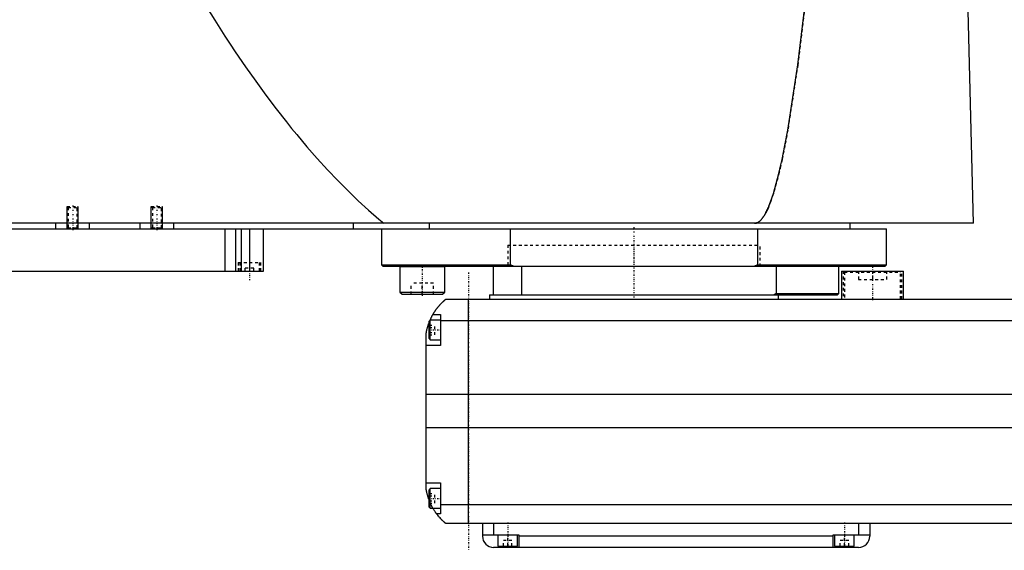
# Model space of a CAD drawing. Extents: x -906 to 186, y -1 to 900.
# Tile 2 of 4: x -669 to -318, y 371 to 560. Entities that reach past the tile are written whole.
import ezdxf

# ---------------------------------------------------------------- set-up
doc = ezdxf.new("R2010")
doc.units = 0
doc.linetypes.add('CENTER', pattern=[1.5, 0.45, -0.5, 0.05, -0.5])
doc.linetypes.add('DASHED', pattern=[2, 1, -1])
for name, color, linetype in [('AM_0', 7, 'CONTINUOUS'), ('AM_10', 7, 'CONTINUOUS'), ('AM_3', 7, 'DASHED'), ('AM_7', 7, 'CENTER')]:
    doc.layers.add(name, color=color, linetype=linetype)

msp = doc.modelspace()

# ---------------------------------------------------------------- linework, layer by layer
at = {"layer": 'AM_0', "color": 7, "linetype": 'CONTINUOUS'}
for p, q in [((-328.96, 487.5), (-331.05, 568.63)), ((-328.96, 487.5), (-905.5, 487.5)), ((-900, 485.5), (-360, 485.5)), ((-656, 485.5), (-656, 487.5)), ((-644, 485.5), (-644, 487.5)), ((-626, 485.5), (-626, 487.5)), ((-614, 485.5), (-614, 487.5)), ((-595.84, 485.5), (-595.84, 470.5)), ((-592, 485.5), (-592, 470.5)), ((-590, 485.5), (-590, 470.5)), ((-587, 485.5), (-587, 470.5)), ((-582, 470.5), (-582, 485.5)), ((-550, 485.5), (-550, 487.5)), ((-540, 485.5), (-540, 472.7)), ((-522.83, 485.5), (-522.83, 487.5)), ((-494.02, 472.7), (-494.02, 485.5)), ((-405.98, 485.5), (-405.98, 472.7)), ((-373, 485.5), (-373, 487.5)), ((-360, 472.7), (-360, 485.5)), ((-890, 470.5), (-582, 470.5)), ((-540, 472.7), (-539.5, 472.2)), ((-540, 472.7), (-494.02, 472.7)), ((-539.5, 472.2), (-360.5, 472.2)), ((-533.35, 472.2), (-533.45, 472.1)), ((-533.45, 472.1), (-533.45, 463)), ((-533.45, 472.1), (-517.45, 472.1)), ((-517.45, 472.1), (-517.55, 472.2)), ((-517.45, 463), (-517.45, 472.1)), ((-500, 462), (-500, 472.2)), ((-492.99, 472.2), (-494.02, 472.7)), ((-490, 462), (-490, 472.2)), ((-405.98, 472.7), (-407.01, 472.2)), ((-405.98, 472.7), (-360, 472.7)), ((-399.28, 472.2), (-399.28, 462.5)), ((-377, 462.5), (-377, 472.2)), ((-376, 470.5), (-376, 460.5)), ((-376, 470.5), (-354, 470.5)), ((-360.5, 472.2), (-360, 472.7)), ((-354, 460.5), (-354, 470.5)), ((-533.45, 463), (-532.65, 462.2)), ((-533.45, 463), (-517.45, 463)), ((-532.65, 462.2), (-518.25, 462.2)), ((-518.25, 462.2), (-517.45, 463)), ((-517, 460.5), (83, 460.5)), ((-509, 380.5), (-509, 460.5)), ((-501.5, 462), (-501.5, 460.5)), ((-501.5, 462), (-377.5, 462)), ((-399.28, 462.5), (-400, 462)), ((-399.28, 462.5), (-377, 462.5)), ((-398.5, 460.5), (-398.5, 462)), ((-377.5, 462), (-377, 462.5)), ((-522.6, 453), (-523, 452.6)), ((-519, 453), (-522.6, 453)), ((-522.6, 446), (-522.6, 453)), ((-521.65, 455), (-519, 455)), ((-519, 455), (-519, 444)), ((85, 452.8), (-519, 452.8)), ((-523, 446.4), (-523, 452.6)), ((-524, 392.5), (-524, 448.5)), ((-523, 446.4), (-522.6, 446)), ((-522.6, 446), (-519, 446)), ((-519, 444), (-524, 444)), ((90, 426.46), (-524, 426.46)), ((90, 414.6), (-524, 414.6)), ((-524, 395), (-519, 395)), ((-522.6, 393), (-523, 392.6)), ((-519, 393), (-522.6, 393)), ((-522.6, 386), (-522.6, 393)), ((-519, 395), (-519, 384)), ((-523, 386.4), (-523, 392.6)), ((-523, 386.4), (-522.6, 386)), ((-522.6, 386), (-519, 386)), ((85, 387.22), (-519, 387.22)), ((-519, 384), (-520.34, 384)), ((83, 380.5), (-517, 380.5)), ((-504, 380.5), (-504, 376)), ((-500, 380.5), (-500, 376.5)), ((-370, 380.5), (-370, 376.5)), ((-366, 380.5), (-366, 376)), ((-504, 376.5), (-491, 376.5)), ((-498.5, 376.5), (-498.5, 372.5)), ((-491.5, 372.5), (-491.5, 376.5)), ((-491, 376.5), (-491, 372)), ((-379, 376), (-491, 376)), ((-379, 376.5), (-366, 376.5)), ((-379, 372), (-379, 376.5)), ((-378.5, 376.5), (-378.5, 372.5)), ((-371.5, 372.5), (-371.5, 376.5)), ((-370, 372), (-500, 372)), ((-498.5, 372.5), (-491.5, 372.5)), ((-495, 372), (-495, 372.5)), ((-378.5, 372.5), (-371.5, 372.5)), ((-375, 372), (-375, 372.5))]:
    msp.add_line(p, q, dxfattribs=at)
for points in [[(-604.88, 568.63, 0), (-603.05, 565.65, 0), (-599.4, 559.81, 0), (-595.75, 554.13, 0), (-593.92, 551.36, 0), (-592.09, 548.63, 0), (-588.44, 543.29, 0), (-584.79, 538.12, 0), (-581.13, 533.11, 0), (-577.48, 528.27, 0), (-573.83, 523.6, 0), (-572, 521.32, 0), (-570.17, 519.09, 0), (-566.52, 514.75, 0), (-562.86, 510.57, 0), (-559.21, 506.57, 0), (-555.56, 502.73, 0), (-551.9, 499.05, 0), (-550.07, 497.28, 0), (-548.25, 495.54, 0), (-544.59, 492.2, 0), (-540.94, 489.03, 0), (-539.11, 487.5, 0)], [(-407, 487.5, 0), (-406.99, 487.5, 0), (-406.96, 487.5, 0), (-406.93, 487.5, 0), (-406.91, 487.5, 0), (-406.9, 487.5, 0), (-406.87, 487.5, 0), (-406.84, 487.51, 0), (-406.81, 487.51, 0), (-406.79, 487.51, 0), (-406.76, 487.51, 0), (-406.74, 487.52, 0), (-406.73, 487.52, 0), (-406.7, 487.52, 0), (-406.67, 487.53, 0), (-406.64, 487.53, 0), (-406.61, 487.54, 0), (-406.58, 487.54, 0), (-406.57, 487.54, 0), (-406.56, 487.55, 0), (-406.53, 487.55, 0), (-406.5, 487.56, 0), (-406.48, 487.56, 0), (-406.47, 487.57, 0), (-406.44, 487.57, 0), (-406.41, 487.58, 0), (-406.4, 487.59, 0), (-406.38, 487.59, 0), (-406.36, 487.6, 0), (-406.33, 487.61, 0), (-406.3, 487.62, 0), (-406.27, 487.63, 0), (-406.24, 487.64, 0), (-406.23, 487.64, 0), (-406.21, 487.65, 0), (-406.18, 487.66, 0), (-406.16, 487.67, 0), (-406.05, 487.71, 0), (-405.88, 487.8, 0), (-405.71, 487.89, 0), (-405.54, 488, 0), (-405.45, 488.07, 0), (-405.37, 488.13, 0), (-405.2, 488.27, 0), (-405.02, 488.42, 0), (-404.85, 488.59, 0), (-404.68, 488.77, 0), (-404.51, 488.97, 0), (-404.42, 489.07, 0), (-404.34, 489.18, 0), (-404.16, 489.4, 0), (-403.99, 489.64, 0), (-403.91, 489.76, 0), (-403.82, 489.89, 0), (-403.65, 490.16, 0), (-403.48, 490.44, 0), (-403.39, 490.58, 0), (-403.31, 490.73, 0), (-403.13, 491.04, 0), (-402.96, 491.36, 0), (-402.79, 491.69, 0), (-402.62, 492.04, 0), (-402.45, 492.41, 0), (-402.36, 492.59, 0), (-402.28, 492.78, 0), (-402.11, 493.17, 0), (-401.93, 493.58, 0), (-401.33, 495.11, 0), (-400.31, 498.12, 0), (-399.28, 501.64, 0), (-398.25, 505.66, 0), (-397.74, 507.85, 0), (-397.23, 510.17, 0), (-396.21, 515.19, 0), (-395.19, 520.7, 0), (-391.63, 543.92, 0), (-388.61, 568.63, 0)], [(-521.65, 455, 0), (-521.62, 455.05, 0), (-521.57, 455.14, 0), (-521.52, 455.23, 0), (-521.49, 455.27, 0), (-521.46, 455.32, 0), (-521.41, 455.41, 0), (-521.35, 455.5, 0), (-521.3, 455.59, 0), (-521.24, 455.68, 0), (-521.19, 455.76, 0), (-521.16, 455.81, 0), (-521.13, 455.85, 0), (-521.07, 455.94, 0), (-521.02, 456.03, 0), (-520.96, 456.11, 0), (-520.9, 456.2, 0), (-520.85, 456.28, 0), (-520.82, 456.33, 0), (-520.79, 456.37, 0), (-520.73, 456.45, 0), (-520.67, 456.53, 0), (-520.64, 456.58, 0), (-520.62, 456.62, 0), (-520.56, 456.7, 0), (-520.5, 456.78, 0), (-520.47, 456.82, 0), (-520.44, 456.86, 0), (-520.38, 456.94, 0), (-520.33, 457.01, 0), (-520.27, 457.09, 0), (-520.21, 457.17, 0), (-520.15, 457.24, 0), (-520.12, 457.28, 0), (-520.1, 457.32, 0), (-520.04, 457.39, 0), (-519.98, 457.46, 0), (-519.92, 457.54, 0), (-519.87, 457.61, 0), (-519.81, 457.68, 0), (-519.78, 457.71, 0), (-519.75, 457.75, 0), (-519.69, 457.82, 0), (-519.64, 457.89, 0), (-519.58, 457.95, 0), (-519.52, 458.02, 0), (-519.47, 458.08, 0), (-519.44, 458.12, 0), (-519.41, 458.15, 0), (-519.36, 458.21, 0), (-519.3, 458.28, 0), (-519.25, 458.34, 0), (-519.19, 458.4, 0), (-519.14, 458.46, 0), (-519.11, 458.49, 0), (-519.08, 458.52, 0), (-519.03, 458.58, 0), (-518.97, 458.64, 0), (-518.92, 458.7, 0), (-518.87, 458.75, 0), (-518.81, 458.81, 0), (-518.79, 458.84, 0), (-518.76, 458.87, 0), (-518.71, 458.92, 0), (-518.66, 458.98, 0), (-518.63, 459, 0), (-518.6, 459.03, 0), (-518.55, 459.08, 0), (-518.5, 459.13, 0), (-518.48, 459.16, 0), (-518.45, 459.18, 0), (-518.4, 459.23, 0), (-518.35, 459.28, 0), (-518.3, 459.33, 0), (-518.25, 459.38, 0), (-518.2, 459.43, 0), (-518.18, 459.45, 0), (-518.16, 459.47, 0), (-518.11, 459.52, 0), (-518.06, 459.56, 0), (-518.02, 459.61, 0), (-517.97, 459.65, 0), (-517.93, 459.69, 0), (-517.9, 459.71, 0), (-517.88, 459.73, 0), (-517.84, 459.77, 0), (-517.8, 459.81, 0), (-517.75, 459.85, 0), (-517.71, 459.88, 0), (-517.67, 459.92, 0), (-517.66, 459.94, 0), (-517.64, 459.95, 0), (-517.6, 459.99, 0), (-517.56, 460.02, 0), (-517.53, 460.05, 0), (-517.49, 460.08, 0), (-517.46, 460.11, 0), (-517.44, 460.13, 0), (-517.43, 460.14, 0), (-517.39, 460.17, 0), (-517.36, 460.19, 0), (-517.34, 460.22, 0), (-517.31, 460.24, 0), (-517.28, 460.27, 0), (-517.27, 460.28, 0), (-517.25, 460.29, 0), (-517.23, 460.31, 0), (-517.21, 460.33, 0), (-517.2, 460.34, 0), (-517.18, 460.35, 0), (-517.16, 460.36, 0), (-517.14, 460.38, 0), (-517.13, 460.39, 0), (-517.13, 460.4, 0), (-517.11, 460.41, 0), (-517.09, 460.42, 0), (-517.08, 460.44, 0), (-517.06, 460.45, 0), (-517.05, 460.46, 0), (-517.05, 460.46, 0), (-517.04, 460.47, 0), (-517.03, 460.47, 0), (-517.02, 460.48, 0), (-517.02, 460.49, 0), (-517.01, 460.49, 0), (-517.01, 460.49, 0), (-517.01, 460.5, 0), (-517, 460.5, 0), (-517, 460.5, 0), (-517, 460.5, 0), (-517, 460.5, 0)], [(-522.69, 452.91, 0), (-522.65, 453.01, 0), (-522.56, 453.21, 0), (-522.47, 453.4, 0), (-522.43, 453.49, 0), (-522.39, 453.58, 0), (-522.31, 453.76, 0), (-522.22, 453.92, 0), (-522.14, 454.08, 0), (-522.07, 454.23, 0), (-522, 454.36, 0), (-521.96, 454.43, 0), (-521.93, 454.49, 0), (-521.87, 454.6, 0), (-521.82, 454.7, 0), (-521.77, 454.79, 0), (-521.73, 454.86, 0), (-521.7, 454.91, 0), (-521.68, 454.94, 0), (-521.67, 454.96, 0), (-521.66, 454.98, 0), (-521.65, 455, 0), (-521.65, 455, 0)], [(-524, 448.5, 0), (-523.98, 448.61, 0), (-523.94, 448.82, 0), (-523.9, 449.03, 0), (-523.88, 449.13, 0), (-523.86, 449.23, 0), (-523.81, 449.44, 0), (-523.77, 449.64, 0), (-523.72, 449.85, 0), (-523.66, 450.05, 0), (-523.61, 450.26, 0), (-523.58, 450.36, 0), (-523.55, 450.46, 0), (-523.49, 450.67, 0), (-523.43, 450.87, 0), (-523.37, 451.08, 0), (-523.31, 451.28, 0), (-523.24, 451.48, 0), (-523.21, 451.57, 0), (-523.17, 451.67, 0), (-523.1, 451.86, 0), (-523.03, 452.05, 0), (-523, 452.14, 0)], [(-523, 388.86, 0), (-523.04, 388.96, 0), (-523.11, 389.16, 0), (-523.18, 389.36, 0), (-523.22, 389.46, 0), (-523.25, 389.56, 0), (-523.32, 389.76, 0), (-523.38, 389.97, 0), (-523.45, 390.18, 0), (-523.51, 390.39, 0), (-523.57, 390.59, 0), (-523.6, 390.7, 0), (-523.63, 390.8, 0), (-523.68, 391.01, 0), (-523.73, 391.22, 0), (-523.78, 391.43, 0), (-523.83, 391.63, 0), (-523.87, 391.83, 0), (-523.89, 391.93, 0), (-523.91, 392.03, 0), (-523.95, 392.22, 0), (-523.98, 392.41, 0), (-524, 392.5, 0)], [(-520.34, 384, 0), (-520.34, 384, 0), (-520.35, 384.02, 0), (-520.37, 384.04, 0), (-520.38, 384.06, 0), (-520.4, 384.08, 0), (-520.44, 384.14, 0), (-520.49, 384.21, 0), (-520.55, 384.29, 0), (-520.62, 384.39, 0), (-520.7, 384.5, 0), (-520.74, 384.56, 0), (-520.78, 384.62, 0), (-520.87, 384.75, 0), (-520.96, 384.89, 0), (-521.06, 385.04, 0), (-521.16, 385.2, 0), (-521.27, 385.36, 0), (-521.32, 385.45, 0), (-521.37, 385.53, 0), (-521.48, 385.71, 0), (-521.59, 385.9, 0), (-521.65, 386, 0)], [(-517, 380.5, 0), (-517, 380.5, 0), (-517.01, 380.51, 0), (-517.02, 380.51, 0), (-517.02, 380.52, 0), (-517.03, 380.52, 0), (-517.03, 380.52, 0), (-517.04, 380.53, 0), (-517.04, 380.54, 0), (-517.05, 380.54, 0), (-517.06, 380.55, 0), (-517.07, 380.56, 0), (-517.07, 380.56, 0), (-517.08, 380.57, 0), (-517.09, 380.57, 0), (-517.1, 380.58, 0), (-517.11, 380.59, 0), (-517.11, 380.59, 0), (-517.13, 380.61, 0), (-517.14, 380.62, 0), (-517.15, 380.62, 0), (-517.16, 380.63, 0), (-517.17, 380.64, 0), (-517.19, 380.66, 0), (-517.21, 380.67, 0), (-517.22, 380.69, 0), (-517.24, 380.7, 0), (-517.25, 380.71, 0), (-517.26, 380.72, 0), (-517.28, 380.74, 0), (-517.3, 380.75, 0), (-517.32, 380.77, 0), (-517.35, 380.79, 0), (-517.37, 380.81, 0), (-517.38, 380.82, 0), (-517.39, 380.83, 0), (-517.42, 380.85, 0), (-517.44, 380.87, 0), (-517.47, 380.9, 0), (-517.49, 380.92, 0), (-517.52, 380.94, 0), (-517.54, 380.96, 0), (-517.55, 380.97, 0), (-517.58, 380.99, 0), (-517.61, 381.02, 0), (-517.64, 381.05, 0), (-517.67, 381.07, 0), (-517.7, 381.1, 0), (-517.71, 381.11, 0), (-517.73, 381.13, 0), (-517.76, 381.16, 0), (-517.79, 381.19, 0), (-517.83, 381.22, 0), (-517.86, 381.25, 0), (-517.89, 381.28, 0), (-517.91, 381.3, 0), (-517.93, 381.31, 0), (-517.96, 381.35, 0), (-518, 381.38, 0), (-518.02, 381.4, 0), (-518.04, 381.41, 0), (-518.07, 381.45, 0), (-518.11, 381.48, 0), (-518.13, 381.5, 0), (-518.15, 381.52, 0), (-518.19, 381.56, 0), (-518.22, 381.59, 0), (-518.26, 381.63, 0), (-518.3, 381.67, 0), (-518.34, 381.71, 0), (-518.36, 381.73, 0), (-518.38, 381.75, 0), (-518.42, 381.79, 0), (-518.46, 381.83, 0), (-518.6, 381.97, 0), (-518.86, 382.23, 0), (-519.11, 382.51, 0), (-519.38, 382.81, 0), (-519.51, 382.97, 0), (-519.65, 383.13, 0), (-519.92, 383.46, 0), (-520.2, 383.82, 0), (-520.34, 384, 0)]]:
    msp.add_polyline3d(points, dxfattribs=at)
for centre, start, end in [((-500, 376), 180, 270), ((-370, 376), 270, 0)]:
    msp.add_arc(centre, 4, start, end, dxfattribs=at)
at = {"layer": 'AM_10', "color": 7, "linetype": 'CONTINUOUS'}
for p, q in [((-652, 485.5), (-652, 493.5)), ((-648, 485.5), (-648, 493.5)), ((-622, 485.5), (-622, 493.5)), ((-618, 485.5), (-618, 493.5))]:
    msp.add_line(p, q, dxfattribs=at)
at = {"layer": 'AM_3', "color": 6, "linetype": 'DASHED'}
for p, q in [((-652, 493.5), (-651.62, 493.12)), ((-652, 493.5), (-648, 493.5)), ((-651.62, 493.12), (-651.62, 485.88)), ((-651.62, 493.12), (-648.38, 493.12)), ((-648.38, 493.12), (-648, 493.5)), ((-648.38, 485.88), (-648.38, 493.12)), ((-622, 493.5), (-621.62, 493.12)), ((-622, 493.5), (-618, 493.5)), ((-621.62, 493.12), (-621.62, 485.88)), ((-621.62, 493.12), (-618.38, 493.12)), ((-618.38, 493.12), (-618, 493.5)), ((-618.38, 485.88), (-618.38, 493.12)), ((-651.62, 485.88), (-652, 485.5)), ((-651.62, 485.88), (-648.38, 485.88)), ((-648, 485.5), (-648.38, 485.88)), ((-621.62, 485.88), (-622, 485.5)), ((-621.62, 485.88), (-618.38, 485.88)), ((-618, 485.5), (-618.38, 485.88)), ((-495, 479.7), (-495, 472.2)), ((-495, 479.7), (-495, 472.2)), ((-495, 479.7), (-405, 479.7)), ((-405, 472.2), (-405, 479.7)), ((-405, 472.2), (-405, 479.7)), ((-591, 473.5), (-591, 470.5)), ((-591, 473.5), (-583, 473.5)), ((-590.5, 473.5), (-590.5, 470.5)), ((-585.5, 471.5), (-588.5, 471.5)), ((-588.5, 470.5), (-588.5, 471.5)), ((-585.5, 470.5), (-585.5, 471.5)), ((-583.5, 470.5), (-583.5, 473.5)), ((-583, 470.5), (-583, 473.5)), ((-517.61, 472.1), (-517.45, 472.1)), ((-375.5, 470.5), (-375.5, 460.5)), ((-374.6, 470.5), (-375, 470.1)), ((-370, 470.5), (-370, 467.5)), ((-365, 470.5), (-365, 467.5)), ((-360, 470.5), (-360, 467.5)), ((-355, 470.1), (-355.4, 470.5)), ((-354.5, 460.5), (-354.5, 470.5)), ((-375, 470.1), (-375, 460.5)), ((-375, 470.1), (-355, 470.1)), ((-370, 467.5), (-360, 467.5)), ((-355, 460.5), (-355, 470.1)), ((-529.45, 462.2), (-529.45, 466.2)), ((-521.45, 466.2), (-529.45, 466.2)), ((-525.45, 462.2), (-525.45, 466.2)), ((-521.45, 462.2), (-521.45, 466.2)), ((-517.61, 463), (-517.45, 463)), ((-523, 451.23), (-521, 451.23)), ((-523, 450.37), (-521, 450.37)), ((-521, 447.77), (-521, 451.23)), ((-523, 448.63), (-521, 448.63)), ((-523, 447.77), (-521, 447.77)), ((-523, 391.23), (-521, 391.23)), ((-523, 390.37), (-521, 390.37)), ((-521, 387.77), (-521, 391.23)), ((-523, 388.63), (-521, 388.63)), ((-523, 387.77), (-521, 387.77)), ((-495, 372.5), (-495, 376.5)), ((-375, 372.5), (-375, 376.5)), ((-496.5, 372.5), (-496.5, 374.5)), ((-493.5, 374.5), (-496.5, 374.5)), ((-493.5, 372.5), (-493.5, 374.5)), ((-376.5, 372.5), (-376.5, 374.5)), ((-373.5, 374.5), (-376.5, 374.5)), ((-373.5, 372.5), (-373.5, 374.5))]:
    msp.add_line(p, q, dxfattribs=at)
for points in [[(-388.61, 568.63, 0), (-391.63, 543.92, 0), (-395.19, 520.7, 0), (-396.21, 515.19, 0), (-397.23, 510.17, 0), (-397.74, 507.85, 0), (-398.25, 505.66, 0), (-399.28, 501.64, 0), (-400.31, 498.12, 0), (-401.33, 495.11, 0), (-401.93, 493.58, 0), (-402.11, 493.17, 0), (-402.28, 492.78, 0), (-402.36, 492.59, 0), (-402.45, 492.41, 0), (-402.62, 492.04, 0), (-402.79, 491.69, 0), (-402.96, 491.36, 0), (-403.13, 491.04, 0), (-403.31, 490.73, 0), (-403.39, 490.58, 0), (-403.48, 490.44, 0), (-403.65, 490.16, 0), (-403.82, 489.89, 0), (-403.91, 489.76, 0), (-403.99, 489.64, 0), (-404.16, 489.4, 0), (-404.34, 489.18, 0), (-404.42, 489.07, 0), (-404.51, 488.97, 0), (-404.68, 488.77, 0), (-404.85, 488.59, 0), (-405.02, 488.42, 0), (-405.2, 488.27, 0), (-405.37, 488.13, 0), (-405.45, 488.07, 0), (-405.54, 488, 0), (-405.71, 487.89, 0), (-405.88, 487.8, 0), (-406.05, 487.71, 0), (-406.16, 487.67, 0), (-406.18, 487.66, 0), (-406.21, 487.65, 0), (-406.23, 487.64, 0), (-406.24, 487.64, 0), (-406.27, 487.63, 0), (-406.3, 487.62, 0), (-406.33, 487.61, 0), (-406.36, 487.6, 0), (-406.38, 487.59, 0), (-406.4, 487.59, 0), (-406.41, 487.58, 0), (-406.44, 487.57, 0), (-406.47, 487.57, 0), (-406.48, 487.56, 0), (-406.5, 487.56, 0), (-406.53, 487.55, 0), (-406.56, 487.55, 0), (-406.57, 487.54, 0), (-406.58, 487.54, 0), (-406.61, 487.54, 0), (-406.64, 487.53, 0), (-406.67, 487.53, 0), (-406.7, 487.52, 0), (-406.73, 487.52, 0), (-406.74, 487.52, 0), (-406.76, 487.51, 0), (-406.79, 487.51, 0), (-406.81, 487.51, 0), (-406.84, 487.51, 0), (-406.87, 487.5, 0), (-406.9, 487.5, 0), (-406.91, 487.5, 0), (-406.93, 487.5, 0), (-406.96, 487.5, 0), (-406.99, 487.5, 0), (-407, 487.5, 0)], [(-523, 452.14, 0), (-522.95, 452.28, 0), (-522.84, 452.54, 0), (-522.74, 452.79, 0), (-522.69, 452.91, 0)], [(-521.65, 386, 0), (-521.69, 386.07, 0), (-521.76, 386.2, 0), (-521.84, 386.34, 0), (-521.88, 386.41, 0), (-521.92, 386.49, 0), (-522, 386.63, 0), (-522.08, 386.78, 0), (-522.15, 386.94, 0), (-522.23, 387.09, 0), (-522.31, 387.25, 0), (-522.35, 387.33, 0), (-522.39, 387.41, 0), (-522.46, 387.58, 0), (-522.54, 387.74, 0), (-522.61, 387.91, 0), (-522.69, 388.08, 0), (-522.76, 388.25, 0), (-522.8, 388.34, 0), (-522.83, 388.43, 0), (-522.9, 388.6, 0), (-522.97, 388.77, 0), (-523, 388.86, 0)]]:
    msp.add_polyline3d(points, dxfattribs=at)
at = {"layer": 'AM_7', "color": 4, "linetype": 'CENTER'}
for p, q in [((-650, 493.9), (-650, 485.1)), ((-620, 493.9), (-620, 485.1)), ((-450, 486.17), (-450, 471.54)), ((-450, 480.07), (-450, 459.92)), ((-587, 473.8), (-587, 467.2)), ((-525.45, 472.7), (-525.45, 461.7)), ((-365, 472.05), (-365, 459.95)), ((-509, 470), (-509, 371)), ((-523.2, 449.5), (-518.8, 449.5)), ((-523.2, 389.5), (-518.8, 389.5)), ((-495, 380.9), (-495, 372.1)), ((-375, 380.9), (-375, 372.1))]:
    msp.add_line(p, q, dxfattribs=at)

doc.saveas('drawing.dxf')
